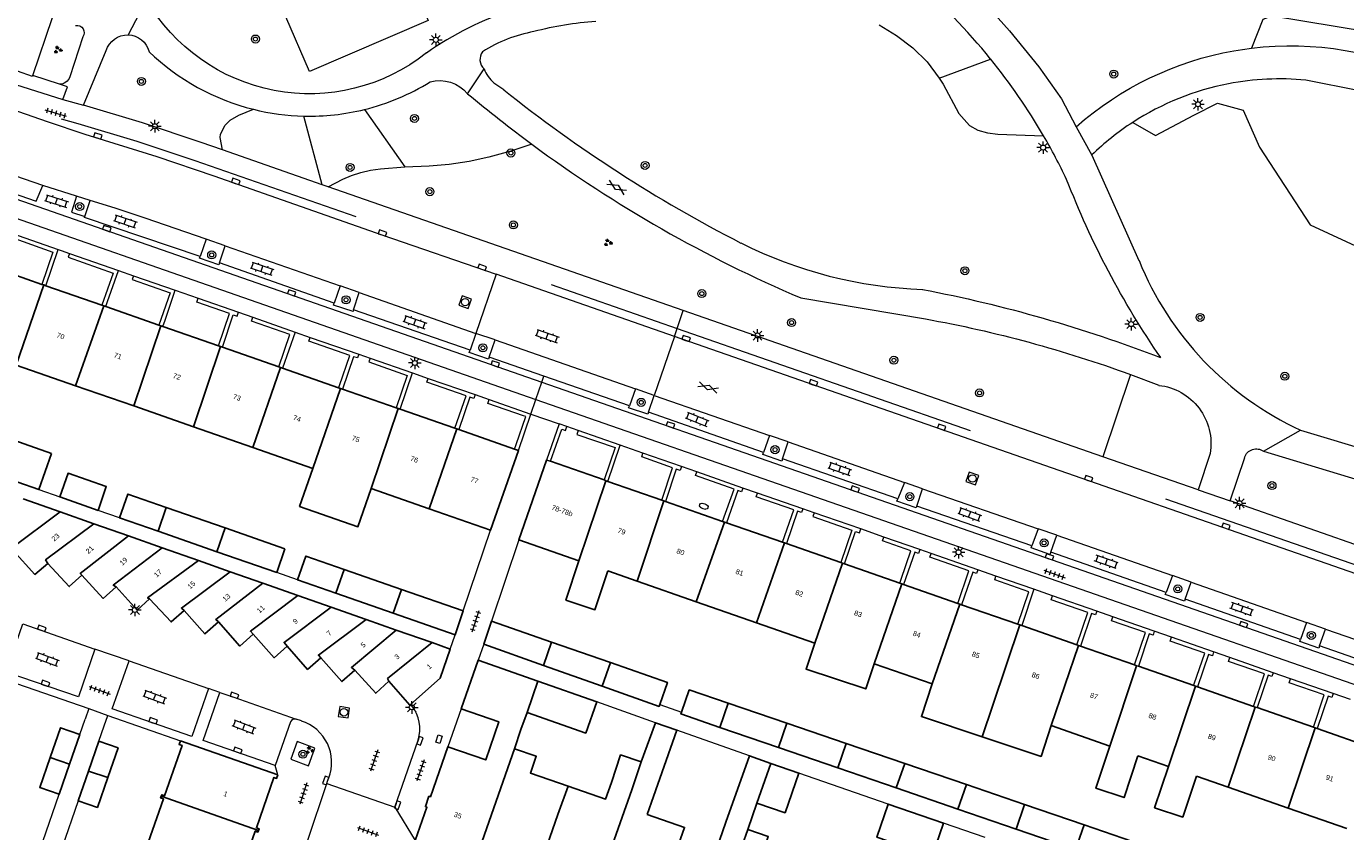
# Model space of a CAD drawing. Extents: x 131101 to 132041, y 397511 to 398853.
# Tile 42 of 80: x 131609 to 131741, y 398034 to 398114. Entities that reach past the tile are written whole.
import ezdxf
from ezdxf.enums import TextEntityAlignment as Align

# ---------------------------------------------------------------- set-up
doc = ezdxf.new("R2010")
doc.units = 0
doc.linetypes.add('DGN Style 2', pattern=[51.514866, 30.90892, -20.605946])
doc.layers.add('_vervallen situatie', color=250, linetype='Continuous', lineweight=9, plot=False)
for name, color, linetype, lineweight in [('gg-afsc-erfafscheiding', 250, 'Continuous', 9), ('gg-afsc-muur', 250, 'Continuous', 9), ('gg-bbg-bijgebouw', 10, 'Continuous', 25), ('gg-bbg-gedigitaliseerde bebouwing', 10, 'Continuous', 25), ('gg-bbg-gedigitaliseerde bijgebouw', 10, 'Continuous', 25), ('gg-bbg-hoofdgebouw', 10, 'Continuous', 25), ('gg-bbg-tussenscheiding', 10, 'Continuous', 25), ('gg-knt-verharding', 250, 'Continuous', 9), ('gg-knt-verharding nz', 250, 'DGN Style 2', 9), ('gt-grn-groengrens', 250, 'Continuous', 9), ('gt-grn-weggrens', 250, 'Continuous', 9), ('gt-symb-boom', 250, 'Continuous', 9), ('gt-symb-brandkraan', 250, 'Continuous', 9), ('gt-symb-gesloten verharding', 250, 'Continuous', 9), ('gt-symb-groenvak', 250, 'Continuous', 9), ('gt-symb-klinker verharding', 250, 'Continuous', 9), ('gt-symb-kolk', 250, 'Continuous', 9), ('gt-symb-kolk center center', 250, 'Continuous', 9), ('gt-symb-lichtmast', 250, 'Continuous', 9), ('gt-symb-rioolschacht', 250, 'Continuous', 9), ('gt-symb-tegel verharding', 250, 'Continuous', 9), ('X-AL-huisnummers', 2, 'Continuous', 25)]:
    doc.layers.add(name, color=color, linetype=linetype, lineweight=lineweight)
doc.styles.add('CS Annotative', font='arial.ttf')

# ---------------------------------------------------------------- blocks, each defined once
blk = doc.blocks.new('gt0-LMAST')
at = {"layer": 'gt-symb-lichtmast'}
for p, q in [((-0.18, 0.17), (-0.45, 0.44)), ((-0.01, 0.25), (-0.01, 0.62)), ((0.17, 0.17), (0.44, 0.44)), ((-0.26, 0), (-0.63, 0)), ((-0.18, -0.18), (-0.45, -0.45)), ((-0.01, -0.25), (-0.01, -0.63)), ((0.44, -0.45), (0.17, -0.18)), ((0.24, 0), (0.62, 0))]:
    blk.add_line(p, q, dxfattribs=at)
blk.add_circle((-0.01, 0), 0.25, dxfattribs=at)
blk = doc.blocks.new('gt0-BOOM')
at = {"layer": 'gt-symb-boom'}
for radius in [0.4, 0.2]:
    blk.add_circle((0, 0), radius, dxfattribs=at)
blk = doc.blocks.new('gt0-KOLK')
at = {"layer": 'gt-symb-kolk', "flags": 128}
blk.add_lwpolyline([(0, 0), (0.38, 0), (0.38, 0.4), (-0.38, 0.4), (-0.38, 0), (0, 0)], dxfattribs=at)
blk = doc.blocks.new('gt0-TEG1')
at = {"layer": 'gt-symb-tegel verharding'}
for p, q in [((-1.12, 0), (1.12, 0)), ((-0.9, -0.25), (-0.9, 0.25)), ((-0.45, -0.25), (-0.45, 0.25)), ((0, -0.25), (0, 0.25)), ((0.45, -0.25), (0.45, 0.25)), ((0.9, -0.25), (0.9, 0.25))]:
    blk.add_line(p, q, dxfattribs=at)
blk = doc.blocks.new('gt0-KL1')
at = {"layer": 'gt-symb-klinker verharding'}
for p, q in [((-1.15, 0.3), (1.15, 0.3)), ((-1, -0.3), (-1, 0.3)), ((-0.5, 0.3), (-0.5, 0.45)), ((0, -0.3), (0, 0.3)), ((0.5, 0.3), (0.5, 0.45)), ((1, -0.3), (1, 0.3)), ((-1.15, -0.3), (1.15, -0.3)), ((-0.5, -0.45), (-0.5, -0.3)), ((0.5, -0.45), (0.5, -0.3))]:
    blk.add_line(p, q, dxfattribs=at)
blk = doc.blocks.new('gt0-RS')
at = {"layer": 'gt-symb-rioolschacht', "flags": 128}
blk.add_lwpolyline([(-0.5, -0.5), (0.5, -0.5), (0.5, 0.5), (-0.5, 0.5), (-0.5, -0.5)], close=True, dxfattribs=at)
at = {"layer": 'gt-symb-rioolschacht'}
blk.add_circle((0, 0), 0.375, dxfattribs=at)
blk = doc.blocks.new('gt0-GESVH1')
at = {"layer": 'gt-symb-gesloten verharding'}
for p, q in [((-0.99, -0.26), (0.01, 0.24)), ((0.01, -0.26), (-0.99, 0.24)), ((0.01, 0.24), (1.01, -0.26)), ((1.01, 0.24), (0.01, -0.26))]:
    blk.add_line(p, q, dxfattribs=at)
blk = doc.blocks.new('gt0-GRVAK')
at = {"layer": 'gt-symb-groenvak'}
for p, q in [((-0.11, 0.19), (-0.23, 0.24)), ((-0.18, 0.15), (0.09, 0.15)), ((-0.09, 0.21), (-0.16, 0.32)), ((-0.05, 0.21), (-0.05, 0.39)), ((0, 0.21), (0.06, 0.32)), ((0.02, 0.19), (0.13, 0.24)), ((0.26, -0.05), (0.2, 0.06)), ((0.3, -0.05), (0.3, 0.13)), ((0.35, -0.05), (0.41, 0.06)), ((-0.24, -0.23), (-0.36, -0.18)), ((-0.32, -0.26), (-0.05, -0.26)), ((-0.23, -0.21), (-0.29, -0.09)), ((-0.18, -0.2), (-0.18, -0.02)), ((-0.14, -0.21), (-0.07, -0.09)), ((-0.12, -0.23), (0, -0.18)), ((0.24, -0.07), (0.12, -0.02)), ((0.17, -0.11), (0.44, -0.11)), ((0.37, -0.07), (0.49, -0.02))]:
    blk.add_line(p, q, dxfattribs=at)
blk = doc.blocks.new('gt0-KOLKCC')
at = {"layer": 'gt-symb-kolk center center', "flags": 128}
blk.add_lwpolyline([(-0.38, 0.2), (0.38, 0.2), (0.38, -0.2), (-0.38, -0.2), (-0.38, 0.2)], close=True, dxfattribs=at)
blk = doc.blocks.new('gt0-BR')
at = {"layer": 'gt-symb-brandkraan', "extrusion": (0, 0, -1)}
for centre, radius, start, end in [((0.24, 0), 0.206, 287.5669, 72.4331), ((-0.6, -2.66), 3, 72.4331, 73.108), ((0, -0.69), 0.938, 73.108, 106.892), ((0.6, -2.66), 3, 106.892, 107.5669), ((-0.24, 0), 0.206, 107.5669, 252.433), ((-0.6, 2.66), 3, 286.892, 287.5669), ((0.6, 2.66), 3, 252.433, 253.1079)]:
    blk.add_arc(centre, radius, start, end, dxfattribs=at)
at = {"layer": 'gt-symb-brandkraan'}
blk.add_arc((0, 0.69), 0.938, 253.108, 286.8921, dxfattribs=at)
blk = doc.blocks.new('_vervallen situatie')
at = {"layer": 'gt-symb-brandkraan', "rotation": 337.538824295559}
blk.add_blockref('gt0-BR', (131676.67, 398066.67), dxfattribs=at)

msp = doc.modelspace()

# ---------------------------------------------------------------- linework, layer by layer
at = {"layer": 'gg-afsc-erfafscheiding'}
for p, q in [((131610.43, 398068.32), (131612.52, 398067.59)), ((131618.48, 398065.51), (131616.35, 398066.25)), ((131652.7, 398056.24), (131655.43, 398064.28)), ((131658.24, 398063.32), (131655.52, 398055.22)), ((131636.21, 398059.34), (131634.13, 398060.06)), ((131671.86, 398045.11), (131666.01, 398047.18)), ((131672.29, 398046.93), (131674.45, 398046.17)), ((131614.52, 398043.94), (131615.06, 398045.48)), ((131616.4, 398043.27), (131616.94, 398044.79)), ((131681.21, 398041.8), (131673.98, 398044.36)), ((131695.04, 398037.01), (131686.13, 398040.07)), ((131610.82, 398033.27), (131612.45, 398037.99)), ((131614.34, 398037.34), (131612.71, 398032.63)), ((131704.69, 398033.69), (131700.55, 398035.12))]:
    msp.add_line(p, q, dxfattribs=at)
at = {"layer": 'gg-afsc-muur'}
for p, q in [((131609.84, 398109.57), (131611.8, 398115.33)), ((131608.2, 398049.02), (131615.41, 398046.51)), ((131615.41, 398046.51), (131615.06, 398045.48)), ((131616.94, 398044.79), (131617.31, 398045.84)), ((131617.31, 398045.84), (131624.54, 398043.32)), ((131652.51, 398046.5), (131651.18, 398042.71))]:
    msp.add_line(p, q, dxfattribs=at)
at = {"layer": 'gg-afsc-muur', "flags": 128}
msp.add_lwpolyline([(131609.84, 398109.57), (131609.81, 398109.47), (131605.29, 398111.04)], dxfattribs=at)
at = {"layer": 'gg-bbg-bijgebouw'}
for p, q in [((131614.52, 398043.94), (131613.48, 398040.97)), ((131615.37, 398040.3), (131616.4, 398043.27)), ((131613.48, 398040.97), (131612.45, 398037.99)), ((131614.34, 398037.34), (131615.37, 398040.3))]:
    msp.add_line(p, q, dxfattribs=at)
at = {"layer": 'gg-bbg-bijgebouw', "flags": 128}
for points in [[(131611.32, 398060.98), (131610.05, 398059.87), (131607.88, 398062.25)], [(131614.7, 398059.79), (131613.46, 398058.66), (131611.32, 398060.98)], [(131618.12, 398058.63), (131616.85, 398057.48), (131614.7, 398059.79)], [(131621.47, 398057.43), (131620.23, 398056.32), (131618.12, 398058.63)], [(131624.92, 398056.28), (131623.6, 398055.14), (131621.47, 398057.43)], [(131628.32, 398055.15), (131626.98, 398053.95), (131624.92, 398056.28)], [(131631.78, 398053.93), (131630.46, 398052.74), (131628.32, 398055.15)], [(131635.16, 398052.72), (131633.86, 398051.58), (131631.78, 398053.93)], [(131638.53, 398051.57), (131637.2, 398050.41), (131635.16, 398052.72)], [(131651.42, 398052.45), (131650.4, 398049.53), (131647.45, 398046.94)], [(131641.92, 398050.35), (131640.62, 398049.21), (131638.53, 398051.57)], [(131645.28, 398049.25), (131643.99, 398048.04), (131641.92, 398050.35)], [(131645.28, 398049.25), (131647.37, 398046.87), (131647.45, 398046.94)], [(131611.56, 398041.64), (131612.59, 398044.61), (131614.52, 398043.94)], [(131617.3, 398039.64), (131618.33, 398042.6), (131616.4, 398043.27)], [(131611.56, 398041.64), (131610.52, 398038.66), (131612.45, 398037.99)], [(131617.3, 398039.64), (131616.26, 398036.67), (131614.34, 398037.34)]]:
    msp.add_lwpolyline(points, dxfattribs=at)
at = {"layer": 'gg-bbg-gedigitaliseerde bebouwing'}
for p, q in [((131614.09, 398078.66), (131608.19, 398080.72)), ((131619.88, 398076.65), (131614.09, 398078.66)), ((131625.83, 398074.58), (131619.88, 398076.65)), ((131631.76, 398072.51), (131625.83, 398074.58)), ((131637.73, 398070.44), (131631.76, 398072.51)), ((131649.31, 398066.41), (131643.54, 398068.42)), ((131655.43, 398064.28), (131649.31, 398066.41)), ((131658.24, 398063.32), (131664.22, 398061.23)), ((131667.1, 398060.23), (131670.02, 398059.21)), ((131670.02, 398059.21), (131675.92, 398057.16)), ((131675.92, 398057.16), (131681.92, 398055.07)), ((131681.92, 398055.07), (131687.72, 398053.04)), ((131660.14, 398049.24), (131654.2, 398051.33)), ((131693.62, 398050.98), (131699.42, 398048.97)), ((131670.42, 398041.23), (131671.86, 398045.11)), ((131673.98, 398044.36), (131671.65, 398037.76)), ((131671.86, 398045.11), (131673.98, 398044.36)), ((131711.28, 398044.83), (131717.12, 398042.79)), ((131678.87, 398035.22), (131681.21, 398041.8)), ((131681.21, 398041.8), (131683.33, 398041.05)), ((131719.91, 398041.82), (131722.96, 398040.76)), ((131725.74, 398039.79), (131728.9, 398038.69)), ((131728.9, 398038.69), (131734.86, 398036.61)), ((131671.65, 398037.76), (131671.04, 398035.98)), ((131681.95, 398037.09), (131681.04, 398034.48)), ((131734.86, 398036.61), (131740.71, 398034.57))]:
    msp.add_line(p, q, dxfattribs=at)
at = {"layer": 'gg-bbg-gedigitaliseerde bebouwing', "flags": 128}
for points in [[(131643.54, 398068.42), (131642.22, 398064.63), (131636.41, 398066.65), (131637.73, 398070.44)], [(131664.22, 398061.23), (131662.93, 398057.32), (131665.82, 398056.36), (131667.1, 398060.23)], [(131693.62, 398050.98), (131692.79, 398048.47), (131686.85, 398050.44), (131687.72, 398053.04)], [(131704.41, 398043.7), (131698.34, 398045.72), (131699.42, 398048.97)], [(131657.81, 398042.51), (131658.45, 398044.42), (131659.08, 398046.14)], [(131704.41, 398043.7), (131710.27, 398041.76), (131711.28, 398044.83)], [(131717.12, 398042.79), (131715.72, 398038.59), (131718.53, 398037.66), (131719.91, 398041.82)], [(131663.15, 398038.8), (131659.4, 398040.1), (131659.97, 398041.77), (131657.81, 398042.51)], [(131667.46, 398039.15), (131668.38, 398041.91), (131670.42, 398041.23)], [(131722.96, 398040.76), (131721.57, 398036.65), (131724.37, 398035.71), (131725.74, 398039.79)], [(131663.15, 398038.8), (131666.89, 398037.5), (131667.46, 398039.15)], [(131671.04, 398035.98), (131674.75, 398034.69), (131673.77, 398031.95)], [(131673.77, 398031.95), (131677.97, 398030.5), (131678.29, 398031.43), (131677.64, 398031.65), (131678.87, 398035.22)], [(131681.04, 398034.48), (131683.09, 398033.77), (131682.28, 398031.41)]]:
    msp.add_lwpolyline(points, dxfattribs=at)
at = {"layer": 'gg-bbg-gedigitaliseerde bijgebouw'}
for p, q in [((131611.71, 398071.93), (131605.88, 398073.96)), ((131611.71, 398071.93), (131610.43, 398068.32)), ((131610.43, 398068.32), (131604.64, 398070.33)), ((131616.35, 398066.25), (131612.52, 398067.59)), ((131608.86, 398067.4), (131612.55, 398066.11)), ((131628.99, 398064.5), (131623.12, 398066.54)), ((131612.55, 398066.11), (131615.9, 398064.93)), ((131615.9, 398064.93), (131619.38, 398063.71)), ((131618.48, 398065.51), (131622.33, 398064.17)), ((131619.38, 398063.71), (131622.71, 398062.54)), ((131628.17, 398062.14), (131622.33, 398064.17)), ((131634.95, 398062.42), (131628.99, 398064.5)), ((131622.71, 398062.54), (131626.32, 398061.27)), ((131634.13, 398060.06), (131634.95, 398062.42)), ((131626.32, 398061.27), (131629.5, 398060.15)), ((131634.13, 398060.06), (131628.17, 398062.14)), ((131629.5, 398060.15), (131632.73, 398059.02)), ((131646.54, 398058.39), (131640.83, 398060.38)), ((131632.73, 398059.02), (131636.23, 398057.78)), ((131636.21, 398059.34), (131640.03, 398058.01)), ((131652.7, 398056.24), (131646.54, 398058.39)), ((131636.23, 398057.78), (131639.56, 398056.62)), ((131645.72, 398056.02), (131640.03, 398058.01)), ((131639.56, 398056.62), (131643.05, 398055.39)), ((131645.72, 398056.02), (131651.91, 398053.87)), ((131651.91, 398053.87), (131652.7, 398056.24)), ((131643.05, 398055.39), (131646.03, 398054.34)), ((131654.75, 398052.93), (131655.52, 398055.22)), ((131655.52, 398055.22), (131661.5, 398053.14)), ((131646.03, 398054.34), (131649.61, 398053.09)), ((131649.61, 398053.09), (131651.42, 398052.45)), ((131661.5, 398053.14), (131667.38, 398051.1)), ((131660.7, 398050.82), (131654.75, 398052.93)), ((131660.7, 398050.82), (131666.56, 398048.74)), ((131666.01, 398047.18), (131660.14, 398049.24)), ((131679.1, 398047.05), (131684.93, 398045.06)), ((131678.28, 398044.65), (131684.1, 398042.65)), ((131684.93, 398045.06), (131690.86, 398043.03)), ((131684.1, 398042.65), (131690.03, 398040.61)), ((131690.86, 398043.03), (131696.68, 398041.05)), ((131683.33, 398041.05), (131686.13, 398040.07)), ((131690.03, 398040.61), (131695.84, 398038.61)), ((131696.68, 398041.05), (131702.82, 398038.95)), ((131702.82, 398038.95), (131708.6, 398036.97)), ((131695.84, 398038.61), (131701.98, 398036.5)), ((131700.55, 398035.12), (131695.04, 398037.01)), ((131701.98, 398036.5), (131707.77, 398034.52)), ((131708.6, 398036.97), (131714.54, 398034.94)), ((131714.54, 398034.94), (131720.33, 398032.96)), ((131707.77, 398034.52), (131713.7, 398032.48))]:
    msp.add_line(p, q, dxfattribs=at)
at = {"layer": 'gg-bbg-gedigitaliseerde bijgebouw', "flags": 128}
for points in [[(131616.35, 398066.25), (131617.15, 398068.62), (131613.34, 398069.95), (131612.52, 398067.59)], [(131623.12, 398066.54), (131619.3, 398067.87), (131618.48, 398065.51)], [(131640.83, 398060.38), (131637.03, 398061.7), (131636.21, 398059.34)], [(131667.38, 398051.1), (131673.05, 398049.12), (131672.29, 398046.93)], [(131666.56, 398048.74), (131672.22, 398046.73), (131672.29, 398046.93)], [(131679.1, 398047.05), (131675.21, 398048.38), (131674.45, 398046.17)], [(131659.08, 398046.14), (131664.91, 398044.08), (131666.01, 398047.18)], [(131678.28, 398044.65), (131674.38, 398045.99), (131674.45, 398046.17)], [(131686.13, 398040.07), (131684.76, 398036.14), (131681.95, 398037.09)], [(131700.55, 398035.12), (131699.41, 398031.81), (131693.91, 398033.7), (131695.04, 398037.01)]]:
    msp.add_lwpolyline(points, dxfattribs=at)
at = {"layer": 'gg-bbg-hoofdgebouw'}
for p, q in [((131605.31, 398090.65), (131610.74, 398088.76)), ((131610.74, 398088.76), (131610.93, 398088.7)), ((131610.93, 398088.7), (131611.12, 398088.63)), ((131611.12, 398088.63), (131616.71, 398086.68)), ((131616.71, 398086.68), (131616.9, 398086.61)), ((131616.9, 398086.61), (131617.09, 398086.55)), ((131617.09, 398086.55), (131622.38, 398084.71)), ((131622.38, 398084.71), (131622.59, 398084.63)), ((131622.59, 398084.63), (131622.78, 398084.57)), ((131622.78, 398084.57), (131628.34, 398082.63)), ((131628.34, 398082.63), (131628.53, 398082.57)), ((131628.53, 398082.57), (131628.72, 398082.5)), ((131628.72, 398082.5), (131634.33, 398080.54)), ((131634.33, 398080.54), (131634.52, 398080.48)), ((131634.52, 398080.48), (131634.71, 398080.41)), ((131634.71, 398080.41), (131640.29, 398078.47)), ((131640.29, 398078.47), (131640.48, 398078.4)), ((131640.48, 398078.4), (131640.67, 398078.34)), ((131640.67, 398078.34), (131646.04, 398076.47)), ((131646.04, 398076.47), (131646.23, 398076.4)), ((131646.23, 398076.4), (131646.42, 398076.33)), ((131646.42, 398076.33), (131651.88, 398074.43)), ((131651.88, 398074.43), (131652.07, 398074.37)), ((131652.07, 398074.37), (131652.26, 398074.3)), ((131652.26, 398074.3), (131657.82, 398072.36)), ((131658.2, 398072.23), (131655.43, 398064.28)), ((131657.82, 398072.36), (131658.2, 398072.23)), ((131658.24, 398063.32), (131661.01, 398071.27)), ((131661.01, 398071.27), (131661.39, 398071.14)), ((131661.39, 398071.14), (131666.73, 398069.28)), ((131666.73, 398069.28), (131666.92, 398069.21)), ((131666.92, 398069.21), (131667.11, 398069.14)), ((131667.11, 398069.14), (131672.48, 398067.27)), ((131672.48, 398067.27), (131672.67, 398067.21)), ((131672.67, 398067.21), (131672.86, 398067.14)), ((131672.86, 398067.14), (131678.54, 398065.16)), ((131678.54, 398065.16), (131678.73, 398065.09)), ((131678.73, 398065.09), (131678.92, 398065.03)), ((131678.92, 398065.03), (131684.51, 398063.08)), ((131684.51, 398063.08), (131684.7, 398063.02)), ((131684.7, 398063.02), (131684.89, 398062.95)), ((131684.89, 398062.95), (131690.3, 398061.07)), ((131690.3, 398061.07), (131690.48, 398061)), ((131690.48, 398061), (131690.67, 398060.93)), ((131690.67, 398060.93), (131696.19, 398059.01)), ((131696.19, 398059.01), (131696.38, 398058.95)), ((131696.38, 398058.95), (131696.57, 398058.88)), ((131696.57, 398058.88), (131701.97, 398056.99)), ((131701.97, 398056.99), (131702.16, 398056.93)), ((131702.16, 398056.93), (131702.35, 398056.86)), ((131702.35, 398056.86), (131707.95, 398054.91)), ((131707.95, 398054.91), (131708.14, 398054.85)), ((131708.14, 398054.85), (131708.33, 398054.78)), ((131708.33, 398054.78), (131713.81, 398052.87)), ((131713.81, 398052.87), (131714, 398052.8)), ((131714, 398052.8), (131714.19, 398052.74)), ((131714.19, 398052.74), (131719.58, 398050.86)), ((131654.2, 398051.33), (131652.51, 398046.5)), ((131719.58, 398050.86), (131719.77, 398050.79)), ((131719.77, 398050.79), (131719.96, 398050.73)), ((131719.96, 398050.73), (131725.47, 398048.81)), ((131725.47, 398048.81), (131725.65, 398048.74)), ((131725.65, 398048.74), (131725.84, 398048.68)), ((131725.84, 398048.68), (131731.41, 398046.74)), ((131731.41, 398046.74), (131731.6, 398046.67)), ((131731.6, 398046.67), (131731.79, 398046.61)), ((131731.79, 398046.61), (131737.38, 398044.66)), ((131737.38, 398044.66), (131737.57, 398044.59)), ((131737.57, 398044.59), (131737.76, 398044.53)), ((131737.76, 398044.53), (131743.24, 398042.61)), ((131624.54, 398043.32), (131634.24, 398039.93))]:
    msp.add_line(p, q, dxfattribs=at)
at = {"layer": 'gg-bbg-hoofdgebouw', "flags": 128}
for points in [[(131651.18, 398042.71), (131654.94, 398041.41), (131656.25, 398045.21), (131652.51, 398046.5)], [(131624.54, 398043.32), (131624.41, 398042.95), (131624.7, 398042.85), (131622.95, 398037.84), (131622.67, 398037.94), (131622.61, 398037.78)], [(131651.18, 398042.71), (131649.44, 398037.74), (131649.29, 398037.79), (131648.93, 398036.76), (131649.08, 398036.7), (131647.92, 398033.39)], [(131634.24, 398039.93), (131634.12, 398039.57), (131633.85, 398039.66), (131632.11, 398034.64), (131632.37, 398034.55), (131632.32, 398034.39)], [(131622.61, 398037.78), (131622.56, 398037.62), (131622.84, 398037.52), (131621.09, 398032.51), (131620.82, 398032.61), (131620.76, 398032.45)], [(131632.32, 398034.39), (131632.26, 398034.22), (131631.99, 398034.32), (131630.26, 398029.32), (131630.52, 398029.22), (131630.47, 398029.07)]]:
    msp.add_lwpolyline(points, dxfattribs=at)
at = {"layer": 'gg-bbg-tussenscheiding'}
for p, q in [((131610.93, 398088.7), (131608.19, 398080.72)), ((131614.09, 398078.66), (131616.9, 398086.61)), ((131622.59, 398084.63), (131619.88, 398076.65)), ((131625.83, 398074.58), (131628.53, 398082.57)), ((131634.52, 398080.48), (131631.76, 398072.51)), ((131637.73, 398070.44), (131640.48, 398078.4)), ((131646.23, 398076.4), (131643.54, 398068.42)), ((131649.31, 398066.41), (131652.07, 398074.37)), ((131664.22, 398061.23), (131666.92, 398069.21)), ((131622.33, 398064.17), (131623.12, 398066.54)), ((131672.67, 398067.21), (131670.02, 398059.21)), ((131675.92, 398057.16), (131678.73, 398065.09)), ((131628.17, 398062.14), (131628.99, 398064.5)), ((131684.7, 398063.02), (131681.92, 398055.07)), ((131687.72, 398053.04), (131690.48, 398061)), ((131640.03, 398058.01), (131640.83, 398060.38)), ((131645.72, 398056.02), (131646.54, 398058.39)), ((131696.38, 398058.95), (131693.62, 398050.98)), ((131699.42, 398048.97), (131702.16, 398056.93)), ((131705.46, 398046.86), (131708.14, 398054.85)), ((131661.5, 398053.14), (131660.7, 398050.82)), ((131714, 398052.8), (131711.28, 398044.83)), ((131667.38, 398051.1), (131666.56, 398048.74)), ((131717.12, 398042.79), (131719.77, 398050.79)), ((131660.14, 398049.24), (131659.08, 398046.14)), ((131725.65, 398048.74), (131722.96, 398040.76)), ((131679.1, 398047.05), (131678.28, 398044.65)), ((131704.41, 398043.7), (131705.46, 398046.86)), ((131728.9, 398038.69), (131731.6, 398046.67)), ((131684.93, 398045.06), (131684.1, 398042.65)), ((131737.57, 398044.59), (131734.86, 398036.61)), ((131690.86, 398043.03), (131690.03, 398040.61)), ((131613.48, 398040.97), (131611.56, 398041.64)), ((131653.9, 398031.31), (131657.81, 398042.51)), ((131617.3, 398039.64), (131615.37, 398040.3)), ((131670.42, 398041.23), (131669.5, 398038.44)), ((131681.95, 398037.09), (131683.33, 398041.05)), ((131696.68, 398041.05), (131695.84, 398038.61)), ((131662.13, 398035.97), (131663.15, 398038.8)), ((131702.82, 398038.95), (131701.98, 398036.5)), ((131632.32, 398034.39), (131622.61, 398037.78)), ((131665.54, 398027.25), (131669.5, 398038.44)), ((131708.6, 398036.97), (131707.77, 398034.52)), ((131662.13, 398035.97), (131659.79, 398029.26)), ((131714.54, 398034.94), (131713.7, 398032.48)), ((131677.12, 398023.22), (131681.04, 398034.48))]:
    msp.add_line(p, q, dxfattribs=at)
at = {"layer": 'gg-bbg-tussenscheiding', "flags": 128}
for points in [[(131607.88, 398062.25), (131607.67, 398062.47), (131612.55, 398066.11)], [(131611.32, 398060.98), (131611.11, 398061.32), (131615.9, 398064.93)], [(131614.7, 398059.79), (131614.55, 398059.98), (131619.38, 398063.71)], [(131618.12, 398058.63), (131617.84, 398058.8), (131622.71, 398062.54)], [(131621.47, 398057.43), (131621.27, 398057.54), (131626.32, 398061.27)], [(131624.92, 398056.28), (131624.64, 398056.53), (131629.5, 398060.15)], [(131628.32, 398055.15), (131628.06, 398055.4), (131632.73, 398059.02)], [(131631.78, 398053.93), (131631.51, 398054.22), (131636.23, 398057.78)], [(131635.16, 398052.72), (131634.86, 398053.1), (131639.56, 398056.62)], [(131638.53, 398051.57), (131638.28, 398051.85), (131643.05, 398055.39)], [(131641.92, 398050.35), (131641.56, 398050.62), (131646.03, 398054.34)], [(131645.28, 398049.25), (131645.17, 398049.51), (131649.61, 398053.09)]]:
    msp.add_lwpolyline(points, dxfattribs=at)
at = {"layer": 'gg-knt-verharding'}
for p, q in [((131614.81, 398113.4), (131613.52, 398109.42)), ((131614.87, 398106.6), (131617.15, 398112.04)), ((131612.48, 398108.7), (131609.84, 398109.57)), ((131655.76, 398108.84), (131656.74, 398108.15)), ((131741.99, 398108.02), (131736.62, 398109.1)), ((131612.83, 398107.17), (131614.87, 398106.6)), ((131610.83, 398098.59), (131599.32, 398102.57)), ((131638.67, 398098.68), (131628.73, 398102.14)), ((131715.31, 398101.64), (131720.01, 398091.14)), ((131614.2, 398097.54), (131610.83, 398098.59)), ((131639.26, 398098.47), (131638.67, 398098.68)), ((131674.62, 398086.16), (131639.26, 398098.47)), ((131615.54, 398097.12), (131614.2, 398097.54)), ((131615.01, 398095.52), (131615.54, 398097.12)), ((131607.7, 398093.86), (131612.35, 398092.23)), ((131627.11, 398093.26), (131626.49, 398091.55)), ((131629, 398092.59), (131627.11, 398093.26)), ((131628.44, 398090.91), (131629, 398092.59)), ((131629, 398092.59), (131640.46, 398088.6)), ((131613.48, 398091.83), (131618.36, 398090.14)), ((131618.36, 398090.14), (131619.87, 398089.61)), ((131639.85, 398086.89), (131628.44, 398090.91)), ((131619.87, 398089.61), (131624, 398088.17)), ((131640.46, 398088.6), (131639.85, 398086.89)), ((131642.33, 398087.96), (131640.46, 398088.6)), ((131655.98, 398089.76), (131653.96, 398083.88)), ((131673.74, 398083.57), (131655.98, 398089.76)), ((131624, 398088.17), (131626.29, 398087.38)), ((131626.29, 398087.38), (131630.31, 398085.98)), ((131641.79, 398086.24), (131642.33, 398087.96)), ((131642.33, 398087.96), (131653.96, 398083.88)), ((131686.32, 398087.41), (131698.75, 398085.32)), ((131630.31, 398085.98), (131631.75, 398085.48)), ((131653.38, 398082.2), (131641.79, 398086.24)), ((131716.41, 398071.6), (131674.62, 398086.16)), ((131631.75, 398085.48), (131635.95, 398084.01)), ((131635.95, 398084.01), (131637.47, 398083.48)), ((131637.47, 398083.48), (131642.3, 398081.81)), ((131653.96, 398083.88), (131653.38, 398082.2)), ((131655.87, 398083.24), (131653.96, 398083.88)), ((131673.74, 398083.57), (131671.73, 398077.7)), ((131655.3, 398081.52), (131655.87, 398083.24)), ((131642.3, 398081.81), (131643.43, 398081.41)), ((131643.43, 398081.41), (131647.64, 398079.95)), ((131660.74, 398079.63), (131655.3, 398081.52)), ((131647.64, 398079.95), (131649.2, 398079.4)), ((131649.2, 398079.4), (131653.88, 398077.78)), ((131669.25, 398076.66), (131660.74, 398079.63)), ((131719.17, 398079.78), (131721.99, 398078.71)), ((131660.54, 398079.02), (131770.42, 398040.75)), ((131669.87, 398078.36), (131669.25, 398076.66)), ((131671.73, 398077.7), (131669.87, 398078.36)), ((131653.88, 398077.78), (131655.29, 398077.29)), ((131655.29, 398077.29), (131659.45, 398075.84)), ((131659.95, 398077.31), (131769.28, 398039.23)), ((131671.17, 398076.02), (131671.73, 398077.7)), ((131671.73, 398077.7), (131683.21, 398073.72)), ((131658.2, 398072.23), (131659.45, 398075.84)), ((131682.61, 398072.03), (131671.17, 398076.02)), ((131662.26, 398074.86), (131661.01, 398071.27)), ((131663.02, 398074.59), (131662.26, 398074.86)), ((131664.15, 398074.2), (131663.02, 398074.59)), ((131668.33, 398072.74), (131664.15, 398074.2)), ((131736.09, 398074.24), (131760.97, 398066.78)), ((131683.21, 398073.72), (131682.61, 398072.03)), ((131685.08, 398073.07), (131683.21, 398073.72)), ((131684.51, 398071.38), (131685.08, 398073.07)), ((131685.08, 398073.07), (131696.65, 398069.04)), ((131670.61, 398071.95), (131668.33, 398072.74)), ((131674.43, 398070.62), (131670.61, 398071.95)), ((131725.91, 398068.29), (131716.41, 398071.6)), ((131727.11, 398071.93), (131725.91, 398068.29)), ((131729.08, 398067.19), (131730.54, 398071.53)), ((131675.97, 398070.08), (131674.43, 398070.62)), ((131695.98, 398067.39), (131684.51, 398071.38)), ((131680.57, 398068.48), (131675.97, 398070.08)), ((131696.65, 398069.04), (131695.98, 398067.39)), ((131698.46, 398068.41), (131696.65, 398069.04)), ((131682, 398067.98), (131680.57, 398068.48)), ((131686.52, 398066.41), (131682, 398067.98)), ((131697.89, 398066.69), (131698.46, 398068.41)), ((131698.46, 398068.41), (131709.97, 398064.42)), ((131725.91, 398068.29), (131729.08, 398067.19)), ((131687.65, 398066.02), (131686.52, 398066.41)), ((131709.35, 398062.73), (131697.89, 398066.69)), ((131755.31, 398058.05), (131729.08, 398067.19)), ((131692.3, 398064.4), (131687.65, 398066.02)), ((131694.59, 398063.6), (131692.3, 398064.4)), ((131698.19, 398062.35), (131694.59, 398063.6)), ((131709.97, 398064.42), (131709.35, 398062.73)), ((131711.83, 398063.77), (131709.97, 398064.42)), ((131711.23, 398062.08), (131711.83, 398063.77)), ((131711.83, 398063.77), (131723.36, 398059.77)), ((131699.32, 398061.95), (131698.19, 398062.35)), ((131703.97, 398060.33), (131699.32, 398061.95)), ((131722.72, 398058.09), (131711.23, 398062.08)), ((131705.77, 398059.71), (131703.97, 398060.33)), ((131709.54, 398058.4), (131705.77, 398059.71)), ((131723.36, 398059.77), (131722.72, 398058.09)), ((131725.22, 398059.11), (131723.36, 398059.77)), ((131711.4, 398057.75), (131709.54, 398058.4)), ((131724.62, 398057.42), (131725.22, 398059.11)), ((131725.22, 398059.11), (131736.69, 398055.1)), ((131715.8, 398056.22), (131711.4, 398057.75)), ((131736.11, 398053.41), (131724.62, 398057.42)), ((131717.42, 398055.65), (131715.8, 398056.22)), ((131608.84, 398054.95), (131616.02, 398052.43)), ((131721.54, 398054.22), (131717.42, 398055.65)), ((131736.69, 398055.1), (131736.11, 398053.41)), ((131738.59, 398054.44), (131736.69, 398055.1)), ((131738, 398052.78), (131738.59, 398054.44)), ((131738.59, 398054.44), (131750.1, 398050.44)), ((131723.25, 398053.62), (131721.54, 398054.22)), ((131727.44, 398052.16), (131723.25, 398053.62)), ((131619.42, 398051.26), (131616.02, 398052.43)), ((131729.06, 398051.6), (131727.44, 398052.16)), ((131749.48, 398048.74), (131738, 398052.78)), ((131619.42, 398051.26), (131627.32, 398048.51)), ((131733.39, 398050.09), (131729.06, 398051.6)), ((131735.11, 398049.49), (131733.39, 398050.09)), ((131739.36, 398048.01), (131735.11, 398049.49)), ((131628.46, 398048.11), (131627.32, 398048.51)), ((131741.08, 398047.41), (131739.36, 398048.01)), ((131647.58, 398046.79), (131647.45, 398046.94)), ((131636.6, 398045.29), (131636.07, 398045.46)), ((131635.49, 398045.19), (131633.98, 398040.85)), ((131645.88, 398036.7), (131648.2, 398043.38)), ((131637.23, 398033.4), (131639.11, 398039.05)), ((131639.11, 398039.05), (131645.88, 398036.7))]:
    msp.add_line(p, q, dxfattribs=at)
at = {"layer": 'gg-knt-verharding', "flags": 128}
for points in [[(131545.18, 398128.65), (131572.36, 398119.28), (131573.77, 398118.76), (131575.16, 398118.18), (131578.73, 398116.47), (131581.04, 398115.51), (131611.25, 398104.97), (131615.03, 398103.72), (131622.18, 398101.49), (131627.87, 398099.56), (131644.6, 398093.68), (131655.98, 398089.76)], [(131564.93, 398124.6), (131574.43, 398121.32), (131576.27, 398120.51), (131579.81, 398118.61), (131581.66, 398117.76), (131583.56, 398117.06), (131603.37, 398110.16), (131612.83, 398107.17)], [(131696.77, 398125.31), (131697.61, 398123.95), (131701.03, 398120.32), (131704.29, 398117.18), (131707.12, 398113.99), (131710.04, 398110.43), (131712.3, 398107.25), (131713.76, 398104.44)], [(131637.38, 398109.97), (131635.05, 398115.39), (131646.93, 398120.39), (131649.22, 398115.02), (131637.38, 398109.97)], [(131561.13, 398113.62), (131577.52, 398107.93), (131660.54, 398079.02)], [(131729.46, 398112.02), (131730.34, 398112.16), (131731.23, 398112.28)], [(131560.54, 398111.91), (131576.73, 398106.29), (131659.95, 398077.31)], [(131612.83, 398107.17), (131613.29, 398108.43), (131612.48, 398108.7)], [(131628.73, 398102.14), (131626.6, 398102.88), (131620.76, 398104.83), (131614.87, 398106.6)], [(131599.32, 398102.57), (131598.74, 398101.01), (131610.18, 398097.03), (131610.83, 398098.59)], [(131614.2, 398097.54), (131613.68, 398095.94), (131615.01, 398095.52)], [(131627.11, 398093.26), (131621.02, 398095.36), (131618.02, 398096.36), (131615.54, 398097.12)], [(131626.49, 398091.55), (131614.98, 398095.41), (131615.01, 398095.52)], [(131612.35, 398092.23), (131612.65, 398092.12), (131613.48, 398091.83)], [(131628.44, 398090.91), (131628.37, 398090.69), (131626.43, 398091.37), (131626.49, 398091.55)], [(131641.79, 398086.24), (131641.73, 398086.06), (131639.78, 398086.7), (131639.85, 398086.89)], [(131778.49, 398047.81), (131775.61, 398048.42), (131772.75, 398049.14), (131770.41, 398049.92), (131673.74, 398083.57)], [(131655.3, 398081.52), (131655.23, 398081.31), (131653.31, 398081.98), (131653.38, 398082.2)], [(131671.17, 398076.02), (131671.1, 398075.83), (131669.17, 398076.46), (131669.25, 398076.66)], [(131684.51, 398071.38), (131684.43, 398071.15), (131682.54, 398071.83), (131682.61, 398072.03)], [(131732.42, 398072.14), (131788.41, 398055.2), (131788.52, 398055.59)], [(131697.89, 398066.69), (131697.83, 398066.5), (131695.89, 398067.18), (131695.98, 398067.39)], [(131711.23, 398062.08), (131711.15, 398061.85), (131709.28, 398062.53), (131709.35, 398062.73)], [(131724.62, 398057.42), (131724.55, 398057.23), (131722.63, 398057.87), (131722.72, 398058.09)], [(131616.02, 398052.43), (131614.37, 398047.69), (131607.17, 398050.16), (131608.84, 398054.95)], [(131738, 398052.78), (131737.92, 398052.53), (131736.04, 398053.21), (131736.11, 398053.41)], [(131627.32, 398048.51), (131625.66, 398043.74), (131621.75, 398045.11), (131617.75, 398046.49), (131619.42, 398051.26)], [(131633.98, 398040.85), (131626.8, 398043.34), (131628.46, 398048.11)], [(131628.46, 398048.11), (131629.86, 398047.64), (131636.07, 398045.46)], [(131636.17, 398043.23), (131635.53, 398041.48), (131637.29, 398040.83), (131637.94, 398042.58), (131636.17, 398043.23)], [(131639.11, 398039.05), (131639.2, 398039.3), (131639.33, 398039.61)]]:
    msp.add_lwpolyline(points, dxfattribs=at)
at = {"layer": 'gg-knt-verharding'}
for centre, radius, start, end in [((131658.06, 398073.05), 60.67, 38.9589, 49.4314), ((131667.97, 398084.87), 32.91, 108.2741, 125.0903), ((131667.86, 398083.47), 31.52, 93.5483, 104.9178), ((131662.36, 398099.73), 14.44, 100.4436, 122.3728), ((131637.37, 398128.54), 23.03, 226.1516, 256.04), ((131655.61, 398111.15), 1.24, 141.6956, 228.3835), ((131658.04, 398073.05), 60.69, 30.1719, 38.9556), ((131657.82, 398111.33), 3.23, 200.046, 230.3435), ((131637.36, 398128.55), 23.04, 283.8077, 301.5474), ((131734.03, 398082.34), 26.88, 100.9294, 122.9899), ((131734.03, 398082.37), 26.85, 84.4704, 100.9503), ((131738.61, 398209.99), 133.26, 230.1083, 233.6112), ((131744.47, 398218), 140.59, 231.3883, 242.873), ((131637.36, 398128.53), 23.02, 256.0387, 268.7004), ((131637.37, 398128.52), 23.01, 268.697, 283.8077), ((131734.04, 398082.33), 26.9, 122.9915, 134.1119), ((131658.31, 398073.19), 60.39, 25.5275, 30.1832), ((131738.56, 398209.93), 133.19, 233.6128, 246.9066), ((131699.96, 398131.77), 43.54, 243.2634, 268.0378), ((131749.5, 398103.1), 31.82, 202.0873, 245.0882), ((131644.84, 398044.53), 3.55, 341.2368, 39.698), ((131635.93, 398045), 0.474, 72.901, 157.002), ((131635.26, 398041.15), 4.34, 339.2212, 72.1022)]:
    msp.add_arc(centre, radius, start, end, dxfattribs=at)
at = {"layer": 'gg-knt-verharding', "extrusion": (0, 0, -1)}
for centre, radius, start, end in [((-131637.39, 398126.51), 18.77, 231.6021, 329.9417), ((-131614.24, 398113.84), 0.713, 78.6935, 217.4504), ((-131619.27, 398111.38), 2.22, 17.2476, 91.4478), ((-131619.27, 398111.38), 2.22, 91.4523, 165.6665), ((-131735.12, 398080.24), 32.28, 83.0723, 116.2782), ((-131735.11, 398080.24), 32.28, 48.5798, 79.9046), ((-131612.51, 398109.76), 1.06, 198.6701, 272.094), ((-131650.36, 398105.44), 3.61, 74.6742, 140.3607), ((-131793.12, 398130.25), 86.1, 325.4853, 338.8721), ((-131672.8, 397953.87), 136.81, 100.813, 111.1519), ((-131676.85, 397964.08), 123.2, 100.2408, 110.0936), ((-131721.35, 398072.91), 5.83, 96.2212, 189.6369), ((-131731.7, 398071.15), 1.23, 18.0963, 125.73)]:
    msp.add_arc(centre, radius, start, end, dxfattribs=at)
at = {"layer": 'gg-knt-verharding nz'}
msp.add_line((131655.87, 398083.24), (131669.87, 398078.36), dxfattribs=at)
at = {"layer": 'gg-knt-verharding nz', "flags": 128}
for points in [[(131564.31, 398122.81), (131573.74, 398119.55), (131575.43, 398118.8), (131578.96, 398116.91), (131580.93, 398116), (131582.92, 398115.27), (131602.77, 398108.36), (131612.26, 398105.36), (131614.32, 398104.79), (131620.18, 398103.02), (131625.98, 398101.08), (131674.01, 398084.36)], [(131674.01, 398084.36), (131754.68, 398056.26), (131770.55, 398050.69)]]:
    msp.add_lwpolyline(points, dxfattribs=at)
at = {"layer": 'gt-grn-groengrens'}
for p, q in [((131700.1, 398109.28), (131705.23, 398111.2)), ((131642.86, 398106.18), (131646.88, 398100.45)), ((131638.67, 398098.68), (131636.84, 398105.52)), ((131611.12, 398088.63), (131612.35, 398092.23)), ((131635.95, 398084.01), (131634.71, 398080.41)), ((131646.42, 398076.33), (131647.64, 398079.95)), ((131719.17, 398079.78), (131716.41, 398071.6)), ((131667.11, 398069.14), (131668.33, 398072.74)), ((131709.54, 398058.4), (131708.33, 398054.78))]:
    msp.add_line(p, q, dxfattribs=at)
at = {"layer": 'gt-grn-groengrens', "flags": 128}
for points in [[(131733.31, 398115.49), (131742.77, 398113.95), (131744.27, 398121.34)], [(131733.31, 398115.49), (131732.36, 398115.15), (131731.23, 398112.28)], [(131694.14, 398114.62), (131695.87, 398113.54), (131697.49, 398112.31), (131698.93, 398110.92), (131700.1, 398109.28)], [(131700.1, 398109.28), (131700.52, 398108.68), (131702.07, 398105.78), (131703.12, 398104.58), (131703.96, 398104.13), (131704.93, 398103.86), (131705.97, 398103.73), (131710.51, 398103.55)], [(131628.73, 398102.14), (131628.48, 398103.39), (131628.53, 398103.72), (131628.99, 398104.62), (131629.5, 398105.11), (131630.37, 398105.61), (131631.81, 398106.19)], [(131719.39, 398104.89), (131721.66, 398103.59), (131725.46, 398105.62), (131727.83, 398106.79), (131730.39, 398106.11), (131732.03, 398102.41), (131737.05, 398094.7), (131742.44, 398092.21), (131745.88, 398094.23), (131748.02, 398091.98), (131750.56, 398088.44), (131752.4, 398084.08), (131753.39, 398081.51), (131754.47, 398080.71), (131760.02, 398077.9), (131764.22, 398073.14), (131765.18, 398071.06), (131763.3, 398067.39), (131760.97, 398066.78)], [(131659.55, 398102.71), (131657.45, 398102.04), (131655.26, 398101.41), (131653.3, 398101), (131651.32, 398100.71), (131649.31, 398100.54), (131646.89, 398100.44), (131646.88, 398100.45)], [(131639.26, 398098.47), (131640.7, 398099.24), (131641.57, 398099.61), (131642.51, 398099.91), (131643.48, 398100.12), (131644.46, 398100.27), (131646.88, 398100.45)], [(131607.7, 398093.86), (131607.57, 398093.48), (131611.84, 398091.98), (131610.74, 398088.76)], [(131613.48, 398091.83), (131613.35, 398091.46), (131617.85, 398089.89), (131616.71, 398086.68)], [(131617.09, 398086.55), (131617.27, 398087.04), (131618.36, 398090.14)], [(131619.87, 398089.61), (131619.74, 398089.23), (131623.5, 398087.92), (131622.38, 398084.71)], [(131622.78, 398084.57), (131623, 398085.21), (131624, 398088.17)], [(131628.34, 398082.63), (131629.43, 398085.86), (131626.16, 398087), (131626.29, 398087.38)], [(131628.72, 398082.5), (131629.8, 398085.73), (131630.18, 398085.6), (131630.31, 398085.98)], [(131634.33, 398080.54), (131635.44, 398083.77), (131631.62, 398085.1), (131631.75, 398085.48)], [(131640.29, 398078.47), (131640.37, 398078.7), (131641.41, 398081.69), (131637.34, 398083.11), (131637.47, 398083.48)], [(131642.3, 398081.81), (131642.17, 398081.43), (131641.79, 398081.56), (131640.67, 398078.34)], [(131643.43, 398081.41), (131643.3, 398081.03), (131647.13, 398079.7), (131646.04, 398076.47)], [(131651.88, 398074.43), (131652.99, 398077.66), (131649.07, 398079.02), (131649.2, 398079.4)], [(131653.88, 398077.78), (131653.75, 398077.4), (131653.37, 398077.53), (131652.26, 398074.3)], [(131657.82, 398072.36), (131657.97, 398072.8), (131658.95, 398075.59), (131658.71, 398075.67), (131655.15, 398076.91), (131655.29, 398077.29)], [(131661.39, 398071.14), (131662.51, 398074.35), (131662.89, 398074.22), (131663.02, 398074.59)], [(131664.15, 398074.2), (131664.02, 398073.82), (131667.83, 398072.5), (131666.73, 398069.28)], [(131672.48, 398067.27), (131673.55, 398070.5), (131670.48, 398071.57), (131670.61, 398071.95)], [(131674.43, 398070.62), (131674.3, 398070.24), (131673.93, 398070.37), (131672.86, 398067.14)], [(131678.54, 398065.16), (131679.68, 398068.37), (131675.85, 398069.73), (131675.97, 398070.08)], [(131680.57, 398068.48), (131680.43, 398068.11), (131680.06, 398068.24), (131678.92, 398065.03)], [(131684.51, 398063.08), (131685.63, 398066.3), (131681.87, 398067.61), (131682, 398067.98)], [(131686.52, 398066.41), (131686.39, 398066.03), (131686.01, 398066.16), (131684.89, 398062.95)], [(131687.65, 398066.02), (131687.52, 398065.64), (131691.42, 398064.28), (131690.3, 398061.07)], [(131690.67, 398060.93), (131691.79, 398064.15), (131692.17, 398064.02), (131692.3, 398064.4)], [(131696.19, 398059.01), (131696.32, 398059.39), (131697.3, 398062.23), (131694.46, 398063.22), (131694.59, 398063.6)], [(131698.19, 398062.35), (131698.06, 398061.97), (131697.68, 398062.1), (131696.57, 398058.88)], [(131701.97, 398056.99), (131703.08, 398060.22), (131699.19, 398061.58), (131699.32, 398061.95)], [(131703.97, 398060.33), (131703.84, 398059.96), (131703.46, 398060.09), (131702.35, 398056.86)], [(131707.95, 398054.91), (131709.04, 398058.15), (131705.64, 398059.33), (131705.77, 398059.71)], [(131713.81, 398052.87), (131714.91, 398056.1), (131711.26, 398057.35), (131711.4, 398057.75)], [(131715.8, 398056.22), (131715.67, 398055.84), (131715.29, 398055.97), (131714.19, 398052.74)], [(131719.58, 398050.86), (131720.65, 398054.1), (131717.29, 398055.27), (131717.42, 398055.65)], [(131721.54, 398054.22), (131721.41, 398053.84), (131721.03, 398053.97), (131719.96, 398050.73)], [(131725.47, 398048.81), (131725.52, 398048.97), (131726.56, 398052.04), (131723.12, 398053.24), (131723.25, 398053.62)], [(131727.44, 398052.16), (131727.32, 398051.78), (131726.94, 398051.91), (131725.84, 398048.68)], [(131731.41, 398046.74), (131732.5, 398049.98), (131728.92, 398051.19), (131729.06, 398051.6)], [(131733.39, 398050.09), (131733.26, 398049.71), (131732.88, 398049.84), (131731.79, 398046.61)], [(131737.38, 398044.66), (131738.47, 398047.9), (131734.97, 398049.08), (131735.11, 398049.49)], [(131739.36, 398048.01), (131739.23, 398047.63), (131739.04, 398047.7), (131738.85, 398047.77), (131737.76, 398044.53)]]:
    msp.add_lwpolyline(points, dxfattribs=at)
at = {"layer": 'gt-grn-weggrens'}
for p, q in [((131621.15, 398117.11), (131619.32, 398113.6)), ((131653.14, 398107.74), (131654.78, 398110.22)), ((131713.76, 398104.44), (131715.31, 398101.64)), ((131674.01, 398084.36), (131674.62, 398086.16)), ((131673.74, 398083.57), (131674.01, 398084.36)), ((131660.54, 398079.02), (131660.74, 398079.63)), ((131659.95, 398077.31), (131660.54, 398079.02)), ((131659.45, 398075.84), (131659.95, 398077.31)), ((131659.45, 398075.84), (131662.26, 398074.86)), ((131732.42, 398072.14), (131736.09, 398074.24)), ((131651.42, 398052.45), (131651.91, 398053.87)), ((131654.75, 398052.93), (131654.2, 398051.33)), ((131615.41, 398046.51), (131617.31, 398045.84)), ((131634.24, 398039.93), (131633.98, 398040.85)), ((131645.88, 398036.7), (131647.92, 398033.39))]:
    msp.add_line(p, q, dxfattribs=at)

# ---------------------------------------------------------------- block references
at = {"layer": '_vervallen situatie'}
msp.add_blockref('_vervallen situatie', (0, 0), dxfattribs=at)
at = {"layer": 'gt-symb-boom'}
for p in [(131632.01, 398113.19), (131717.5, 398109.7), (131620.65, 398108.97), (131647.85, 398105.28), (131657.45, 398101.84), (131641.43, 398100.4), (131670.82, 398100.6), (131649.38, 398097.99), (131614.5, 398096.51), (131657.7, 398094.68), (131627.65, 398091.69), (131702.68, 398090.12), (131641.03, 398087.22), (131676.47, 398087.84), (131685.41, 398084.95), (131726.1, 398085.47), (131654.66, 398082.44), (131695.6, 398081.21), (131734.54, 398079.61), (131704.13, 398077.95), (131670.43, 398077.01), (131683.76, 398072.3), (131733.26, 398068.72), (131697.19, 398067.62), (131710.56, 398063.01), (131723.88, 398058.43), (131737.18, 398053.8), (131636.74, 398041.97)]:
    msp.add_blockref('gt0-BOOM', p, dxfattribs=at)
at = {"layer": 'gt-symb-gesloten verharding'}
for p, rotation in [((131667.99, 398098.43), 328.5840212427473), ((131677.1, 398078.51), 340.9669201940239)]:
    msp.add_blockref('gt0-GESVH1', p, dxfattribs=dict(at, rotation=rotation))
at = {"layer": 'gt-symb-groenvak'}
for p in [(131612.32, 398112.11), (131667.12, 398092.92), (131637.39, 398042.36)]:
    msp.add_blockref('gt0-GRVAK', p, dxfattribs=at)
at = {"layer": 'gt-symb-klinker verharding'}
for p, rotation in [((131612.19, 398097.05), 342.6698913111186), ((131619.04, 398095.03), 341.1481642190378), ((131632.66, 398090.32), 340.9669201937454), ((131647.88, 398085), 341.0397489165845), ((131661.06, 398083.61), 340.9127554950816), ((131676, 398075.32), 338.1028494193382), ((131690.21, 398070.39), 340.7856881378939), ((131703.15, 398065.85), 339.5713828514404), ((131716.75, 398061.13), 160.9127554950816), ((131730.25, 398056.43), 160.731585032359), ((131611.28, 398051.43), 339.4439547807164), ((131621.97, 398047.67), 339.4439547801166), ((131630.85, 398044.7), 339.4439547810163)]:
    msp.add_blockref('gt0-KL1', p, dxfattribs=dict(at, rotation=rotation))
at = {"layer": 'gt-symb-kolk'}
for p, rotation in [((131616.25, 398103.34), 342.5981120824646), ((131629.99, 398098.82), 340.7856881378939), ((131617.14, 398094.13), 340.6044716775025), ((131644.6, 398093.68), 340.9669201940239), ((131654.52, 398090.27), 340.6775176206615), ((131635.55, 398087.72), 340.7856881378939), ((131674.84, 398083.18), 340.785688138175), ((131655.83, 398080.65), 340.7856881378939), ((131687.52, 398078.77), 340.7856881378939), ((131673.28, 398074.58), 340.7856881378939), ((131700.29, 398074.34), 340.7856881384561), ((131714.93, 398069.24), 340.7856881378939), ((131691.68, 398068.18), 340.7856881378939), ((131728.62, 398064.48), 340.7856881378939), ((131711.03, 398061.44), 340.7856881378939), ((131610.66, 398054.32), 340.9127554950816), ((131730.38, 398054.7), 340.7856881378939), ((131611.03, 398048.83), 341.0397489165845), ((131629.86, 398047.64), 341.6919318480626), ((131621.75, 398045.11), 340.6044716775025), ((131630.18, 398042.17), 340.7856881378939), ((131648.2, 398043.38), 250.8586262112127), ((131639.2, 398039.3), 71.51067367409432), ((131645.98, 398036.97), 250.8586262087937)]:
    msp.add_blockref('gt0-KOLK', p, dxfattribs=dict(at, rotation=rotation))
at = {"layer": 'gt-symb-kolk center center', "rotation": 71.76430853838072}
msp.add_blockref('gt0-KOLKCC', (131650.29, 398043.48), dxfattribs=at)
at = {"layer": 'gt-symb-lichtmast'}
for p in [(131649.98, 398113.11), (131725.9, 398106.69), (131621.99, 398104.51), (131710.47, 398102.38), (131719.25, 398084.8), (131682.02, 398083.67), (131647.89, 398080.93), (131730.04, 398066.97), (131702.06, 398062.08), (131620.01, 398056.34), (131647.59, 398046.64)]:
    msp.add_blockref('gt0-LMAST', p, dxfattribs=at)
at = {"layer": 'gt-symb-rioolschacht'}
for p, rotation in [((131652.9, 398086.99), 340.0609520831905), ((131703.42, 398069.43), 340.5504312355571), ((131640.82, 398046.15), 351.545738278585)]:
    msp.add_blockref('gt0-RS', p, dxfattribs=dict(at, rotation=rotation))
at = {"layer": 'gt-symb-tegel verharding'}
for p, rotation in [((131612.13, 398105.79), 162.9604648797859), ((131711.61, 398059.92), 340.7856881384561), ((131653.94, 398055.21), 71.22088212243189), ((131616.49, 398048.33), 340.5504312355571), ((131643.84, 398041.36), 251.22088212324), ((131648.46, 398040.37), 251.2208821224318), ((131636.78, 398038.06), 251.2208821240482), ((131643.22, 398034.3), 340.4964267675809)]:
    msp.add_blockref('gt0-TEG1', p, dxfattribs=dict(at, rotation=rotation))

# ---------------------------------------------------------------- texts
at = {"layer": 'X-AL-huisnummers', "style": 'CS Annotative'}
for s, rotation, p in [('70', 340.8, (131612.52, 398083.38)), ('71', 340.8, (131618.22, 398081.39)), ('72', 340.8, (131624.1, 398079.34)), ('73', 340.8, (131630.09, 398077.26)), ('74', 340.8, (131636.07, 398075.17)), ('75', 340.8, (131641.92, 398073.13)), ('76', 340.8, (131647.75, 398071.1)), ('77', 340.8, (131653.74, 398069.02)), ('78-78b', 340.8, (131662.48, 398065.99)), ('23', 42.4, (131612.26, 398063.39)), ('79', 340.8, (131668.4, 398063.93)), ('21', 42.7, (131615.67, 398062.16)), ('80', 340.8, (131674.27, 398061.88)), ('19', 42.9, (131619.04, 398060.99)), ('17', 42.4, (131622.46, 398059.8)), ('81', 340.8, (131680.15, 398059.84)), ('15', 42.9, (131625.8, 398058.64)), ('13', 41.5, (131629.28, 398057.39)), ('82', 340.8, (131686.1, 398057.76)), ('11', 41.6, (131632.71, 398056.23)), ('83', 340.8, (131691.96, 398055.72)), ('9', 41.5, (131636.15, 398055.03)), ('7', 41.4, (131639.51, 398053.84)), ('5', 41.5, (131642.9, 398052.67)), ('84', 340.8, (131697.8, 398053.68)), ('3', 41.9, (131646.27, 398051.49)), ('85', 340.8, (131703.68, 398051.63)), ('1', 41.3, (131649.48, 398050.53)), ('86', 340.8, (131709.64, 398049.56)), ('87', 340.8, (131715.46, 398047.53)), ('88', 340.8, (131721.28, 398045.5)), ('89', 340.8, (131727.19, 398043.44)), ('90', 340.8, (131733.15, 398041.36)), ('91', 340.8, (131738.93, 398039.35)), ('1', 340.9, (131628.96, 398037.78)), ('35', 340.8, (131652.08, 398035.65))]:
    msp.add_text(s, height=0.5, rotation=rotation, dxfattribs=at).set_placement(p, align=Align.CENTER)

doc.saveas('drawing.dxf')
